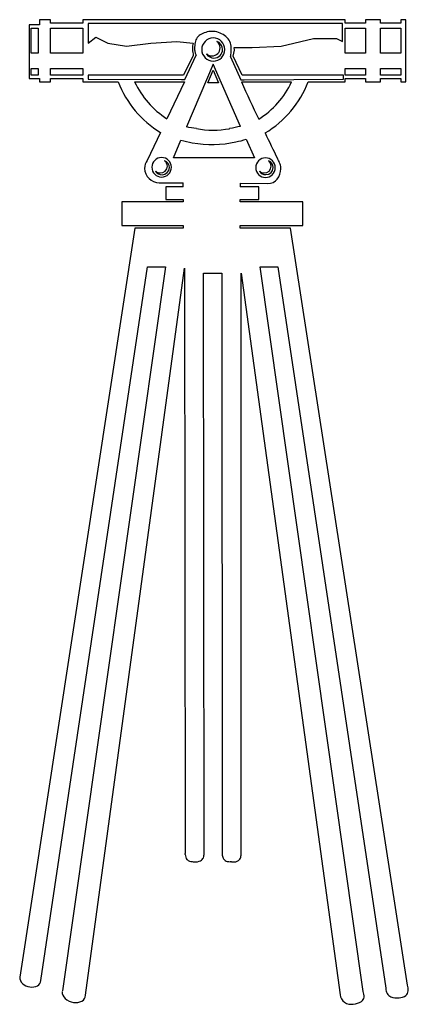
# Model space of a CAD drawing. Extents: x 1.37 to 4.79, y -1.09 to 7.6.
import ezdxf

# ---------------------------------------------------------------- set-up
doc = ezdxf.new("R2010")
doc.units = 0

msp = doc.modelspace()

# ---------------------------------------------------------------- linework, layer by layer
at = {"color": 7, "linetype": 'CONTINUOUS'}
for p, q in [((1.63639, 7.595069), (1.540093, 7.595069)), ((1.540093, 7.595069), (1.540093, 7.550619)), ((1.63639, 7.565436), (1.63639, 7.595069)), ((1.923928, 7.565436), (1.63639, 7.565436)), ((4.236432, 7.595069), (1.923928, 7.595069)), ((1.923928, 7.595069), (1.923928, 7.565436)), ((4.215185, 7.562365), (1.968685, 7.562365)), ((1.968685, 7.562365), (1.968685, 7.388542)), ((4.215185, 7.401912), (4.215185, 7.562365)), ((4.236432, 7.565436), (4.236432, 7.595069)), ((4.415465, 7.565436), (4.236432, 7.565436)), ((4.549739, 7.595069), (4.415465, 7.595069)), ((4.415465, 7.595069), (4.415465, 7.565436)), ((4.549739, 7.565436), (4.549739, 7.595069)), ((4.728771, 7.565436), (4.549739, 7.565436)), ((4.773529, 7.595069), (4.728771, 7.595069)), ((4.728771, 7.595069), (4.728771, 7.565436)), ((4.773529, 7.04686), (4.773529, 7.595069)), ((1.540093, 7.550619), (1.450575, 7.550619)), ((1.450575, 7.550619), (1.450575, 7.076492)), ((1.468628, 7.520986), (1.528306, 7.520986)), ((1.468628, 7.29874), (1.468628, 7.520986)), ((1.528306, 7.520986), (1.528306, 7.29874)), ((1.63639, 7.520986), (1.923928, 7.520986)), ((1.63639, 7.298739), (1.63639, 7.520986)), ((1.923928, 7.520986), (1.923928, 7.298739)), ((4.236432, 7.520986), (4.415465, 7.520986)), ((4.236432, 7.298739), (4.236432, 7.520986)), ((4.415465, 7.520986), (4.415465, 7.298739)), ((4.549739, 7.520986), (4.728771, 7.520986)), ((4.549739, 7.298739), (4.549739, 7.520986)), ((4.728771, 7.520986), (4.728771, 7.298739)), ((1.968685, 7.388542), (2.036351, 7.442026)), ((2.036351, 7.442026), (2.144615, 7.388542)), ((2.144615, 7.388542), (2.307012, 7.3618)), ((2.307012, 7.3618), (2.523543, 7.388542)), ((2.523543, 7.388542), (2.753607, 7.401912)), ((2.753607, 7.401912), (2.895028, 7.389211)), ((2.895028, 7.389211), (2.895028, 7.389211)), ((3.67386, 7.3618), (3.958057, 7.428654)), ((3.958057, 7.428654), (4.161053, 7.428654)), ((4.161053, 7.428654), (4.215185, 7.401912)), ((1.528306, 7.29874), (1.468628, 7.29874)), ((1.923928, 7.298739), (1.63639, 7.298739)), ((3.249887, 7.272811), (3.261076, 7.326521)), ((3.261076, 7.326521), (3.259239, 7.348428)), ((3.259239, 7.348428), (3.416729, 7.348428)), ((3.416729, 7.348428), (3.67386, 7.3618)), ((4.415465, 7.298739), (4.236432, 7.298739)), ((4.728771, 7.298739), (4.549739, 7.298739)), ((2.897418, 7.280219), (2.811961, 7.105942)), ((2.822819, 7.067232), (2.923526, 7.282071)), ((2.923526, 7.282071), (2.923526, 7.282071)), ((3.226929, 7.268361), (3.317025, 7.065379)), ((3.327885, 7.105975), (3.249887, 7.272811)), ((1.468628, 7.165392), (1.528306, 7.165392)), ((1.468628, 7.106125), (1.468628, 7.165392)), ((1.528306, 7.165392), (1.528306, 7.106125)), ((1.63639, 7.16539), (1.923928, 7.16539)), ((1.63639, 7.106125), (1.63639, 7.16539)), ((1.923928, 7.16539), (1.923928, 7.106125)), ((3.07234, 7.201726), (2.837426, 6.648582)), ((3.026097, 7.039451), (3.072719, 7.150575)), ((3.315288, 6.653503), (3.07234, 7.201726)), ((3.072719, 7.150575), (3.121208, 7.039451)), ((4.236432, 7.16539), (4.415465, 7.16539)), ((4.236432, 7.106125), (4.236432, 7.16539)), ((4.415465, 7.16539), (4.415465, 7.106125)), ((4.549739, 7.16539), (4.728771, 7.16539)), ((4.549739, 7.106125), (4.549739, 7.16539)), ((4.728771, 7.16539), (4.728771, 7.106125)), ((1.450575, 7.076492), (1.540093, 7.076492)), ((1.528306, 7.106125), (1.468628, 7.106125)), ((1.540093, 7.076492), (1.540093, 7.04686)), ((1.540093, 7.04686), (1.63639, 7.04686)), ((1.923928, 7.106125), (1.63639, 7.106125)), ((1.63639, 7.04686), (1.63639, 7.076492)), ((1.63639, 7.076492), (1.923928, 7.076492)), ((1.923928, 7.076492), (1.923928, 7.04686)), ((1.923928, 7.04686), (2.234936, 7.046543)), ((2.811961, 7.105942), (1.968685, 7.106125)), ((1.968685, 7.106125), (1.968685, 7.069083)), ((1.968685, 7.069083), (2.792982, 7.067232)), ((2.380247, 7.046603), (2.820167, 7.04686)), ((2.820167, 7.04686), (2.665201, 6.721267)), ((2.792982, 7.067232), (2.822819, 7.067232)), ((2.820167, 7.04686), (2.820167, 7.04686)), ((3.121208, 7.039451), (3.026097, 7.039451)), ((3.317025, 7.065379), (3.346864, 7.065379)), ((3.321571, 7.04686), (3.765206, 7.046626)), ((4.221512, 7.106125), (3.327885, 7.105975)), ((3.346864, 7.065379), (4.221512, 7.069083)), ((3.91051, 7.046568), (4.236432, 7.04686)), ((4.221512, 7.069083), (4.221512, 7.106125)), ((4.221512, 7.106125), (4.221512, 7.106125)), ((4.415465, 7.106125), (4.236432, 7.106125)), ((4.236432, 7.04686), (4.236432, 7.076492)), ((4.236432, 7.076492), (4.415465, 7.076492)), ((4.415465, 7.076492), (4.415465, 7.04686)), ((4.415465, 7.04686), (4.549739, 7.04686)), ((4.728771, 7.106125), (4.549739, 7.106125)), ((4.549739, 7.04686), (4.549739, 7.076492)), ((4.549739, 7.076492), (4.728771, 7.076492)), ((4.728771, 7.076492), (4.728771, 7.04686)), ((4.728771, 7.04686), (4.773529, 7.04686)), ((3.217251, 6.63385), (3.217624, 6.633926)), ((2.607522, 6.600093), (2.489932, 6.35346)), ((2.721765, 6.376236), (2.78855, 6.533494)), ((3.3651, 6.541097), (3.438157, 6.376236)), ((2.489932, 6.35346), (2.490028, 6.353365)), ((3.438157, 6.376236), (2.721765, 6.376236)), ((3.643555, 6.364954), (3.640892, 6.37005)), ((2.597164, 6.157461), (2.807125, 6.155975)), ((2.807258, 6.120829), (2.654978, 6.120829)), ((2.654978, 6.120829), (2.654978, 6.009706)), ((3.475543, 6.120829), (3.311431, 6.120829)), ((3.312025, 6.152194), (3.555114, 6.150461)), ((3.475543, 6.009706), (3.475543, 6.120829)), ((2.654978, 6.009706), (2.807258, 6.009706)), ((2.807258, 6.009706), (2.807258, 5.987479)), ((3.311431, 5.987479), (3.311431, 6.009706)), ((3.311431, 6.009706), (3.475543, 6.009706)), ((2.807258, 5.987479), (2.267072, 5.987479)), ((2.267072, 5.987479), (2.267072, 5.78005)), ((3.863447, 5.987479), (3.311431, 5.987479)), ((3.863447, 5.78005), (3.863447, 5.987479)), ((2.382913, 5.754842), (1.365956, -0.84896)), ((2.267072, 5.78005), (2.807258, 5.78005)), ((2.807258, 5.754843), (2.382913, 5.754842)), ((2.807258, 5.78005), (2.807258, 5.754843)), ((3.311431, 5.754839), (3.311431, 5.78005)), ((3.311431, 5.78005), (3.863447, 5.78005)), ((3.75569, 5.754842), (3.311431, 5.754839)), ((4.787931, -0.919426), (3.75569, 5.754842)), ((1.551237, -0.87921), (2.494011, 5.414564)), ((2.651806, 5.416625), (1.744294, -0.97189)), ((1.945964, -1.009471), (2.819862, 5.404254)), ((2.494011, 5.414564), (2.651806, 5.416625)), ((2.819862, 5.404254), (2.819863, 5.404254)), ((2.819863, 5.404254), (2.824911, 0.240182)), ((4.395401, -0.975858), (3.486799, 5.416625)), ((3.486799, 5.416625), (3.64459, 5.414564)), ((3.64459, 5.414564), (3.64459, 5.414564)), ((3.64459, 5.414564), (4.595782, -0.948362)), ((2.992121, 0.243025), (2.987919, 5.360256)), ((2.987919, 5.360256), (3.150683, 5.360256)), ((3.150683, 5.360256), (3.150683, 5.360256)), ((3.150683, 5.360256), (3.151776, 0.234154)), ((3.318746, 0.227614), (3.32131, 5.360256)), ((3.32131, 5.360256), (4.191964, -1.005092)), ((3.318746, 0.227271), (3.318746, 0.227614)), ((4.595782, -0.948362), (4.595782, -0.948363)), ((4.395401, -0.975858), (4.395401, -0.975858))]:
    msp.add_line(p, q, dxfattribs=at)
for centre, radius, start, end in [((3.063031, 7.296363), 0.195319, 86.67759, 118.556481), ((3.062723, 7.305914), 0.185804, 48.692984, 86.411887), ((3.741481, 7.267425), 0.855169, 171.812571, 173.408806), ((3.223106, 7.343126), 0.314098, 170.827694, 180.808034), ((3.017099, 7.373138), 0.10599, 116.586138, 169.092594), ((3.074765, 7.33173), 0.102566, 90.405781, 179.855237), ((3.073314, 7.331728), 0.102567, 0.145705, 89.594965), ((3.079506, 7.332048), 0.076339, 0.393251, 70.382247), ((3.062352, 7.346454), 0.071673, 0.227918, 53.349125), ((3.104717, 7.345654), 0.128342, 1.238487, 51.065522), ((3.096677, 7.336344), 0.206791, 171.87091, 181.066758), ((4.911925, 7.595765), 2.03907, 187.418359, 188.902299), ((3.06213, 7.340425), 0.153101, 180.647199, 193.523351), ((2.962891, 7.313572), 0.050418, 190.222906, 218.667683), ((3.074765, 7.332248), 0.102566, 180.144763, 269.594219), ((3.061754, 7.347337), 0.072272, 270.076712, 359.525776), ((3.073314, 7.33225), 0.102567, 270.405035, 359.854295), ((3.079369, 7.333205), 0.076476, 270.079121, 359.525636), ((2.459875, 7.361832), 0.77327, 354.391906, 359.006801), ((3.07966, 7.333463), 0.076734, 212.034391, 269.86195), ((3.061872, 7.347026), 0.071961, 228.945858, 269.983261), ((3.044823, 7.30307), 0.185384, 349.20888, 354.798922), ((3.076739, 7.370375), 0.901942, 201.041189, 238.652359), ((3.077421, 7.369781), 0.768437, 204.870272, 237.558408), ((58.065325, 32.241042), 60.262968, 204.712843, 205.057992), ((3.067936, 7.369845), 0.768542, 301.923756, 335.129989), ((3.068206, 7.370651), 0.9025, 300.88041, 338.955401), ((1.863412, 0.227248), 6.494785, 80.597509, 81.374895), ((3.073377, 7.431877), 0.810892, 259.417673, 280.219916), ((5.390685, -3.953451), 10.808088, 101.070845, 101.598882), ((3.013577, 7.261611), 0.762097, 252.826021, 260.593728), ((3.062199, 7.494278), 0.999631, 260.023865, 282.185522), ((3.110372, 7.330992), 0.829952, 281.314172, 287.873664), ((10.610778, 9.885385), 7.806209, 204.921064, 206.764573), ((2.593963, 6.283063), 0.125479, 145.925341, 179.818178), ((2.618782, 6.293116), 0.08665, 90.405169, 179.854625), ((2.617557, 6.293116), 0.086651, 0.145708, 89.595164), ((2.624496, 6.289416), 0.063388, 1.222723, 72.19538), ((2.610566, 6.301828), 0.058378, 0.639299, 55.205667), ((3.535344, 6.289587), 0.086651, 90.406384, 179.854075), ((3.534117, 6.289588), 0.086651, 0.145708, 89.595164), ((3.526347, 6.302092), 0.058371, 0.636149, 55.207928), ((3.540272, 6.289679), 0.063385, 1.222301, 72.195167), ((3.373901, 6.212071), 0.309978, 20.738163, 29.551408), ((2.596446, 6.285436), 0.127977, 180.884126, 270.321233), ((2.618782, 6.293554), 0.08665, 180.144125, 269.594756), ((2.62125, 6.295454), 0.067368, 213.915114, 270.311959), ((2.606156, 6.307508), 0.064266, 230.576398, 270.154393), ((2.607685, 6.304517), 0.061289, 268.732672, 358.094106), ((2.617557, 6.293554), 0.086651, 270.404911, 359.855542), ((2.623052, 6.292924), 0.064853, 268.732563, 358.09537), ((3.535344, 6.290027), 0.086651, 180.144674, 269.593541), ((3.537024, 6.295711), 0.067363, 213.914077, 270.314586), ((3.521934, 6.307769), 0.064266, 230.575269, 270.153042), ((3.52346, 6.304777), 0.061289, 268.73397, 358.0956), ((3.534117, 6.290026), 0.086651, 270.404911, 359.855542), ((3.538828, 6.293184), 0.064851, 268.73327, 358.097253), ((3.527868, 6.277409), 0.141649, 321.532139, 361.032061), ((3.544747, 6.284307), 0.124823, 358.00433, 377.496203), ((3.556666, 6.256653), 0.106203, 269.162844, 320.63466), ((-2.131804, 6.119712), 4.939062, 0.01296, 0.420677), ((4.225559, 6.119205), 0.91413, 177.931873, 179.898216), ((2.316819, 0.159444), 0.514466, 8.004796, 9.029009), ((2.988869, 0.250197), 0.163715, 186.703179, 195.046798), ((2.877671, 0.220443), 0.048606, 195.20555, 221.998315), ((2.880904, 0.226506), 0.055115, 224.434319, 253.387842), ((2.917279, 0.26662), 0.10011, 264.735436, 296.527109), ((2.934804, 0.226601), 0.05652, 298.750216, 335.767107), ((2.915551, 0.233957), 0.077105, 336.655176, 366.753956), ((3.292174, 0.256801), 0.142213, 189.163309, 204.180547), ((3.207304, 0.218603), 0.049143, 204.083632, 232.834819), ((3.206726, 0.221677), 0.051296, 235.424637, 260.002914), ((3.266043, 0.220188), 0.051841, 290.008903, 324.797146), ((3.253845, 0.225498), 0.064926, 327.174102, 361.564517), ((2.910951, 0.324885), 0.157979, 253.145853, 268.963431), ((3.237591, 0.3912), 0.223605, 259.755077, 266.404792), ((3.156796, -0.641056), 0.811842, 84.415144, 85.28214), ((3.250231, 0.270154), 0.104226, 262.043355, 288.777568), ((1.445215, -0.848239), 0.079262, 180.520996, 225.90571), ((1.468688, -0.822403), 0.114157, 226.467865, 263.975748), ((1.474535, -0.830411), 0.107014, 260.409999, 297.077408), ((1.499216, -0.879556), 0.052022, 297.51202, 360.381188), ((4.681035, -0.951495), 0.085311, 177.896002, 210.440411), ((4.681844, -0.957469), 0.112702, 352.559393, 379.728032), ((1.82816, -0.975056), 0.088071, 180.521955, 225.906669), ((1.854242, -0.946352), 0.12684, 226.467154, 263.974813), ((1.888162, -1.009855), 0.057803, 297.510457, 360.380475), ((4.289107, -0.99154), 0.098084, 187.941892, 281.863169), ((4.345773, -1.017317), 0.058624, 306.232547, 350.664722), ((4.312502, -1.015373), 0.091835, 352.835789, 385.4853), ((4.670286, -0.956318), 0.073611, 211.442625, 247.23748), ((4.693495, -0.890801), 0.14306, 248.818816, 277.678509), ((4.709543, -0.930327), 0.102297, 271.717979, 308.426486), ((4.730534, -0.963101), 0.063697, 311.959518, 351.910842), ((1.860739, -0.95525), 0.118904, 260.408968, 297.076601), ((4.30444, -0.950655), 0.136959, 272.021542, 303.696085)]:
    msp.add_arc(centre, radius, start, end, dxfattribs=at)

doc.saveas('drawing.dxf')
